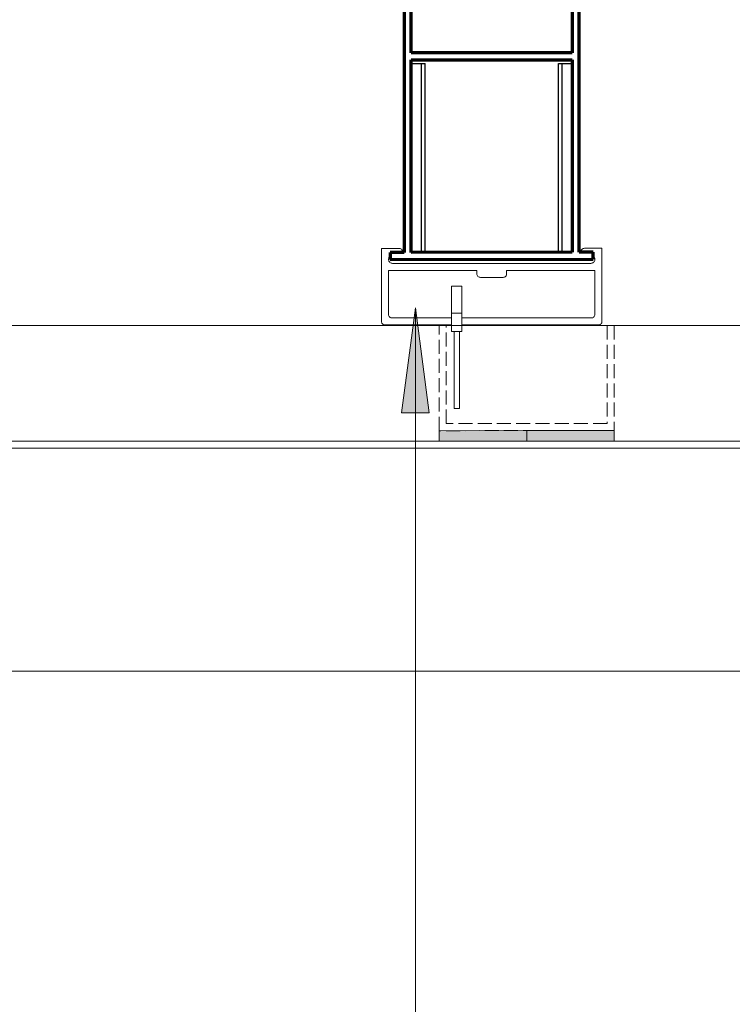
# Model space of a CAD drawing. Header units: millimetres. Extents: x -7374688 to -7372476, y 5958422 to 5960750.
# Tile 5 of 46: x -7373373 to -7373169, y 5958708 to 5958989. Entities that reach past the tile are written whole.
import ezdxf

# ---------------------------------------------------------------- set-up
doc = ezdxf.new("R2010")
doc.units = ezdxf.units.MM
doc.linetypes.add('01 Штриховая _4 мм_', pattern=[5.5, 4, -1.5])
doc.layers.add('Линии', color=7, linetype='Continuous', lineweight=18, true_color=0x00a600)
for name, color, linetype, lineweight in [('Марки по нескольким категориям', 7, 'Continuous', 9), ('Обобщенные модели', 7, 'Continuous', 18), ('Размеры', 7, 'Continuous', 9), ('Размеры-10', 7, 'Continuous', 9), ('Тонкие линии', 7, 'Continuous', 18), ('Элементы узлов', 7, 'Continuous', 18)]:
    doc.layers.add(name, color=color, linetype=linetype, lineweight=lineweight)
doc.styles.add('GOST Common', font='GOST_Common.ttf', dxfattribs={"width": 0.9, "height": 20})
doc.dimstyles.new('ADSK_Основной_2_0', dxfattribs={"dimscale": 304.8, "dimtxt": 20.1143, "dimasz": 0.046391, "dimexe": 0.049213, "dimexo": 0.098425, "dimgap": 0.016404, "dimtad": 1, "dimdec": 0, "dimzin": 0, "dimdsep": 46, "dimtxsty": 'GOST Common', "dimblk1": 'OBLIQUE', "dimblk2": 'OBLIQUE', "dimsah": 1, "dimcen": 0.09, "dimdle": 0.049213, "dimazin": 0, "dimtfac": 1, "dimtdec": 4, "dimtix": 1, "dimtmove": 0, "dimatfit": 3, "dimfxl": 1, "dimtvp": 1, "dimtfill": 1, "dimtolj": 1, "dimtzin": 0, "dimarcsym": 2})

# ---------------------------------------------------------------- blocks, each defined once
blk = doc.blocks.new('HILTI_s_Салазка_MFT-CCF - Салазка MFT-CCF S58-V1-Разрез 6-6')
at = {"layer": 'Обобщенные модели'}
for p, q in [((-7374109.18, 5958917.62), (-7374109.18, 5958923.92)), ((-7374109.18, 5958923.92), (-7374104.18, 5958923.92)), ((-7374051.23, 5958923.93), (-7374046.23, 5958923.93)), ((-7374046.23, 5958923.93), (-7374046.23, 5958917.63)), ((-7374106.03, 5958919.62), (-7374077.71, 5958919.62)), ((-7374077.71, 5958919.62), (-7374049.38, 5958919.63)), ((-7374109.18, 5958902.82), (-7374109.18, 5958917.62)), ((-7374081.96, 5958917.62), (-7374107.18, 5958917.62)), ((-7374107.18, 5958917.62), (-7374107.18, 5958905.02)), ((-7374081.96, 5958916.62), (-7374081.96, 5958917.62)), ((-7374048.23, 5958917.63), (-7374073.46, 5958917.63)), ((-7374073.46, 5958917.63), (-7374073.46, 5958916.63)), ((-7374048.23, 5958905.03), (-7374048.23, 5958917.63)), ((-7374046.23, 5958917.63), (-7374046.23, 5958902.82)), ((-7374074.46, 5958915.63), (-7374080.96, 5958915.62)), ((-7374106.18, 5958904.02), (-7374089.21, 5958904.02)), ((-7374086.21, 5958904.02), (-7374077.71, 5958904.02)), ((-7374077.71, 5958904.02), (-7374049.23, 5958904.03)), ((-7374089.2, 5958902.02), (-7374108.2, 5958902.02)), ((-7374077.7, 5958902.02), (-7374086.2, 5958902.02)), ((-7374047.21, 5958902.03), (-7374077.7, 5958902.02))]:
    blk.add_line(p, q, dxfattribs=at)
at = {"layer": 'Обобщенные модели', "flags": 128}
for points in [[(-7374104.18, 5958923.92), (-7374104, 5958923.91), (-7374103.82, 5958923.86), (-7374103.66, 5958923.77), (-7374103.51, 5958923.66), (-7374103.39, 5958923.53), (-7374103.29, 5958923.37), (-7374103.22, 5958923.2), (-7374103.19, 5958923.02), (-7374103.19, 5958922.83)], [(-7374052.22, 5958922.83), (-7374052.22, 5958923.02), (-7374052.19, 5958923.2), (-7374052.12, 5958923.37), (-7374052.03, 5958923.53), (-7374051.9, 5958923.67), (-7374051.76, 5958923.78), (-7374051.59, 5958923.86), (-7374051.41, 5958923.91), (-7374051.23, 5958923.93)], [(-7374106.81, 5958921.62), (-7374106.95, 5958921.47), (-7374107.06, 5958921.29), (-7374107.14, 5958921.09), (-7374107.18, 5958920.88), (-7374107.18, 5958920.67), (-7374107.14, 5958920.46), (-7374107.06, 5958920.26), (-7374106.95, 5958920.08), (-7374106.8, 5958919.92), (-7374106.64, 5958919.8), (-7374106.45, 5958919.7), (-7374106.24, 5958919.64), (-7374106.03, 5958919.62)], [(-7374049.38, 5958919.63), (-7374049.17, 5958919.65), (-7374048.97, 5958919.7), (-7374048.78, 5958919.8), (-7374048.61, 5958919.93), (-7374048.46, 5958920.08), (-7374048.35, 5958920.26), (-7374048.28, 5958920.46), (-7374048.24, 5958920.67), (-7374048.24, 5958920.88), (-7374048.28, 5958921.09), (-7374048.35, 5958921.29), (-7374048.46, 5958921.47), (-7374048.61, 5958921.63)], [(-7374080.96, 5958915.62), (-7374081.15, 5958915.64), (-7374081.34, 5958915.7), (-7374081.51, 5958915.79), (-7374081.66, 5958915.92), (-7374081.79, 5958916.07), (-7374081.88, 5958916.24), (-7374081.94, 5958916.43), (-7374081.96, 5958916.62)], [(-7374073.46, 5958916.63), (-7374073.48, 5958916.43), (-7374073.53, 5958916.24), (-7374073.62, 5958916.07), (-7374073.75, 5958915.92), (-7374073.9, 5958915.79), (-7374074.07, 5958915.7), (-7374074.26, 5958915.64), (-7374074.46, 5958915.63)], [(-7374107.18, 5958905.02), (-7374107.16, 5958904.83), (-7374107.11, 5958904.64), (-7374107.01, 5958904.47), (-7374106.89, 5958904.32), (-7374106.74, 5958904.19), (-7374106.57, 5958904.1), (-7374106.38, 5958904.04), (-7374106.18, 5958904.02)], [(-7374049.23, 5958904.03), (-7374049.03, 5958904.05), (-7374048.84, 5958904.1), (-7374048.67, 5958904.2), (-7374048.52, 5958904.32), (-7374048.4, 5958904.47), (-7374048.3, 5958904.64), (-7374048.25, 5958904.83), (-7374048.23, 5958905.03)], [(-7374108.2, 5958902.02), (-7374108.37, 5958902.04), (-7374108.54, 5958902.08), (-7374108.69, 5958902.15), (-7374108.83, 5958902.25), (-7374108.96, 5958902.36), (-7374109.06, 5958902.5), (-7374109.13, 5958902.65), (-7374109.18, 5958902.82)], [(-7374046.23, 5958902.82), (-7374046.28, 5958902.66), (-7374046.35, 5958902.51), (-7374046.45, 5958902.37), (-7374046.58, 5958902.25), (-7374046.72, 5958902.16), (-7374046.87, 5958902.08), (-7374047.04, 5958902.04), (-7374047.21, 5958902.03)]]:
    blk.add_lwpolyline(points, dxfattribs=at)
blk = doc.blocks.new('HILTI_s_Профиль_MFT-RP - Усиленный профиль MFT-RP-58 77x50 L-V8-Разрез 6-6')
at = {"layer": 'Обобщенные модели', "lineweight": 70}
for p, q in [((-7373212.71, 5958997.78), (-7373262.71, 5958997.77)), ((-7373262.71, 5958997.77), (-7373262.71, 5958922.77)), ((-7373212.71, 5958922.78), (-7373212.71, 5958997.78)), ((-7373260.71, 5958995.77), (-7373214.71, 5958995.78)), ((-7373260.71, 5958979.77), (-7373260.71, 5958995.77)), ((-7373214.71, 5958995.78), (-7373214.71, 5958979.78)), ((-7373214.71, 5958979.78), (-7373260.71, 5958979.77)), ((-7373260.71, 5958977.77), (-7373214.71, 5958977.78)), ((-7373260.71, 5958922.77), (-7373260.71, 5958977.77)), ((-7373214.71, 5958977.78), (-7373214.71, 5958922.78)), ((-7373262.71, 5958922.77), (-7373266.71, 5958922.77)), ((-7373266.71, 5958922.77), (-7373266.71, 5958920.77)), ((-7373214.71, 5958922.78), (-7373260.71, 5958922.77)), ((-7373208.71, 5958922.78), (-7373212.71, 5958922.78)), ((-7373208.71, 5958920.78), (-7373208.71, 5958922.78)), ((-7373266.71, 5958920.77), (-7373208.71, 5958920.78))]:
    blk.add_line(p, q, dxfattribs=at)
blk = doc.blocks.new('HILTI_s_Соединитель_профилей_MFT-RPC - Соединитель профилей MFT-RPC-V11-Разрез 6-6')
at = {"layer": 'Обобщенные модели', "lineweight": 25}
for p, q in [((-7373260.71, 5958976.77), (-7373257.81, 5958976.77)), ((-7373257.81, 5958976.77), (-7373256.77, 5958976.77)), ((-7373257.81, 5958922.77), (-7373257.81, 5958976.77)), ((-7373256.77, 5958922.77), (-7373256.77, 5958976.77)), ((-7373218.65, 5958976.77), (-7373217.61, 5958976.77)), ((-7373218.65, 5958922.77), (-7373218.65, 5958976.77)), ((-7373217.61, 5958976.77), (-7373214.71, 5958976.78)), ((-7373217.6, 5958922.77), (-7373217.61, 5958976.77))]:
    blk.add_line(p, q, dxfattribs=at)
blk = doc.blocks.new('HILTI_as_Соединитель_MFT-CCU_Заклепка_БезГрафики - Соединитель MFT-CCU Заклепка БезГрафики-21018214-Разрез 6-6')
at = {"layer": 'Обобщенные модели'}
for p, q in [((-7374372.41, 5958905.38), (-7374372.41, 5958913.12)), ((-7374372.41, 5958913.12), (-7374369.41, 5958913.12)), ((-7374369.41, 5958913.12), (-7374369.41, 5958905.38)), ((-7374372.4, 5958900.12), (-7374372.41, 5958905.38)), ((-7374372.41, 5958905.38), (-7374369.41, 5958905.38)), ((-7374369.41, 5958905.38), (-7374369.4, 5958900.12)), ((-7374369.4, 5958900.12), (-7374372.4, 5958900.12)), ((-7374371.65, 5958878.12), (-7374371.65, 5958900.12)), ((-7374371.65, 5958900.12), (-7374370.15, 5958900.12)), ((-7374370.15, 5958900.12), (-7374370.15, 5958878.12)), ((-7374370.15, 5958878.12), (-7374371.65, 5958878.12))]:
    blk.add_line(p, q, dxfattribs=at)
blk = doc.blocks.new('DIMBLOCK5-Разрез 6-6')
at = {"layer": 'Размеры-10'}
for p, q in [((-7374603.82, 5958836.83), (-7374603.82, 5958788.14)), ((-7374603.82, 5958803.14), (-7374603.82, 5958836.83)), ((-7373099.57, 5958836.83), (-7373099.57, 5958788.14)), ((-7373099.57, 5958803.14), (-7373099.57, 5958836.83)), ((-7374618.82, 5958803.14), (-7373099.57, 5958803.14))]:
    blk.add_line(p, q, dxfattribs=at)
at = {"layer": 'Размеры-10', "lineweight": 18}
for p, q in [((-7374603.82, 5958803.14), (-7374596.75, 5958810.21)), ((-7373099.57, 5958803.14), (-7373092.5, 5958810.21)), ((-7374603.82, 5958803.14), (-7374610.89, 5958796.07)), ((-7373099.57, 5958803.14), (-7373106.64, 5958796.07))]:
    blk.add_line(p, q, dxfattribs=at)
at = {"layer": 'Размеры-10', "color": 0, "insert": (-7373885.1, 5958834.28), "char_height": 20, "width": 80.1845, "attachment_point": 1, "line_spacing_factor": 1.022761, "style": 'GOST Common', "bg_fill": 3, "box_fill_scale": 1.25, "bg_fill_color": 256, "bg_fill_true_color": 13158600, "bg_fill_transparency": 0}
blk.add_mtext('1504 *', dxfattribs=at)
blk = doc.blocks.new('_Oblique')
at = {"color": 0, "linetype": 'ByBlock', "lineweight": -2}
blk.add_line((-0.5, -0.5), (0.5, 0.5), dxfattribs=at)
blk = doc.blocks.new('DIMBLOCK10-Разрез 6-6')
at = {"layer": 'Размеры-10', "lineweight": 18}
for p, q in [((-7373547.3, 5958996.82), (-7373554.37, 5959003.89)), ((-7373547.3, 5958996.82), (-7373540.23, 5958989.75)), ((-7373547.29, 5958866.79), (-7373554.36, 5958873.86)), ((-7373547.29, 5958866.79), (-7373540.22, 5958859.72))]:
    blk.add_line(p, q, dxfattribs=at)
at = {"layer": 'Размеры-10'}
for p, q in [((-7373567.3, 5958996.82), (-7373532.3, 5958996.82)), ((-7373547.3, 5958996.82), (-7373567.3, 5958996.82)), ((-7373547.3, 5958996.82), (-7373547.29, 5958851.79)), ((-7373129.57, 5958866.83), (-7373562.29, 5958866.79)), ((-7373547.29, 5958866.79), (-7373129.57, 5958866.83))]:
    blk.add_line(p, q, dxfattribs=at)
at = {"layer": 'Размеры-10', "color": 0, "insert": (-7373578.43, 5958914.76), "char_height": 20, "width": 40.9104, "attachment_point": 1, "rotation": 90, "line_spacing_factor": 1.022761, "style": 'GOST Common', "bg_fill": 3, "box_fill_scale": 1.25, "bg_fill_color": 256, "bg_fill_true_color": 13158600, "bg_fill_transparency": 0}
blk.add_mtext('130', dxfattribs=at)
blk = doc.blocks.new('DIMBLOCK11-Разрез 6-6')
at = {"layer": 'Размеры-10'}
for p, q in [((-7373488.22, 5959161.83), (-7373488.2, 5958851.8)), ((-7373508.23, 5959146.82), (-7373473.22, 5959146.83)), ((-7373488.22, 5959146.83), (-7373508.23, 5959146.82)), ((-7373129.57, 5958866.83), (-7373503.2, 5958866.8)), ((-7373488.2, 5958866.8), (-7373129.57, 5958866.83))]:
    blk.add_line(p, q, dxfattribs=at)
at = {"layer": 'Размеры-10', "lineweight": 18}
for p, q in [((-7373488.22, 5959146.83), (-7373495.29, 5959153.9)), ((-7373488.22, 5959146.83), (-7373481.15, 5959139.76)), ((-7373488.2, 5958866.8), (-7373495.27, 5958873.87)), ((-7373488.2, 5958866.8), (-7373481.13, 5958859.73))]:
    blk.add_line(p, q, dxfattribs=at)
at = {"layer": 'Размеры-10', "color": 0, "insert": (-7373519.35, 5958987.89), "char_height": 20, "width": 45.4106, "attachment_point": 1, "rotation": 90, "line_spacing_factor": 1.022761, "style": 'GOST Common', "bg_fill": 3, "box_fill_scale": 1.25, "bg_fill_color": 256, "bg_fill_true_color": 13158600, "bg_fill_transparency": 0}
blk.add_mtext('280', dxfattribs=at)

msp = doc.modelspace()

# ---------------------------------------------------------------- hatches: boundary and pattern name
at = {"layer": 'Элементы узлов', "true_color": 0xffffff}
for points in [[(-7373252.7, 5958868.82), (-7373227.7, 5958868.83), (-7373227.7, 5958871.83), (-7373252.7, 5958871.82)], [(-7373227.7, 5958868.83), (-7373202.7, 5958868.83), (-7373202.7, 5958871.83), (-7373227.7, 5958871.83)]]:
    msp.add_hatch(color=7, dxfattribs=at).paths.add_polyline_path(points)

# ---------------------------------------------------------------- linework, layer by layer
at = {"layer": 'Линии', "color": 7}
for p, q in [((-7373134.57, 5958901.83), (-7374552.67, 5958901.83)), ((-7373101.57, 5958868.83), (-7374597.35, 5958868.83)), ((-7373099.57, 5958866.83), (-7374603.82, 5958866.83))]:
    msp.add_line(p, q, dxfattribs=at)
at = {"layer": 'Линии', "color": 7, "linetype": '01 Штриховая _4 мм_'}
for p, q in [((-7373252.7, 5958871.82), (-7373252.7, 5958901.83)), ((-7373250.7, 5958873.83), (-7373250.7, 5958901.83)), ((-7373204.7, 5958901.83), (-7373204.7, 5958873.83)), ((-7373202.7, 5958901.83), (-7373202.7, 5958871.83)), ((-7373202.7, 5958871.83), (-7373252.7, 5958871.82)), ((-7373204.7, 5958873.83), (-7373250.7, 5958873.83))]:
    msp.add_line(p, q, dxfattribs=at)
at = {"layer": 'Тонкие линии'}
for p, q in [((-7373227.7, 5958871.83), (-7373252.7, 5958871.82)), ((-7373252.7, 5958871.82), (-7373252.7, 5958868.82)), ((-7373202.7, 5958871.83), (-7373227.7, 5958871.83)), ((-7373227.7, 5958868.83), (-7373227.7, 5958871.83)), ((-7373202.7, 5958868.83), (-7373202.7, 5958871.83)), ((-7373252.7, 5958868.82), (-7373227.7, 5958868.83)), ((-7373227.7, 5958868.83), (-7373202.7, 5958868.83))]:
    msp.add_line(p, q, dxfattribs=at)

# ---------------------------------------------------------------- block references
at = {"layer": 'Обобщенные модели', "lineweight": 25}
msp.add_blockref('HILTI_s_Профиль_MFT-RP - Усиленный профиль MFT-RP-58 77x50 L-V8-Разрез 6-6', (0, 0), dxfattribs=at)
at = {"layer": 'Обобщенные модели'}
for name, p in [('HILTI_s_Соединитель_профилей_MFT-RPC - Соединитель профилей MFT-RPC-V11-Разрез 6-6', (0, 0)), ('HILTI_s_Салазка_MFT-CCF - Салазка MFT-CCF S58-V1-Разрез 6-6', (840, 0)), ('HILTI_as_Соединитель_MFT-CCU_Заклепка_БезГрафики - Соединитель MFT-CCU Заклепка БезГрафики-21018214-Разрез 6-6', (1123.2, 0))]:
    msp.add_blockref(name, p, dxfattribs=at)

# ---------------------------------------------------------------- next in the draw order: dimensions: what is measured, and where the dimension line sits
at = {"layer": 'Размеры'}
dim = msp.add_linear_dim(base=(-7373099.57, 5958803.14), p1=(-7374603.82, 5958866.83), p2=(-7373099.57, 5958866.83), angle=0, dimstyle='ADSK_Основной_2_0', override={"dimpost": '<>*', "dimfxl": 1504.247808}, dxfattribs=at)
dim.commit()
dim.dimension.update_dxf_attribs({"geometry": 'DIMBLOCK5-Разрез 6-6', "text_midpoint": (-7373851.69, 5958818.14)})

# ---------------------------------------------------------------- next in the draw order: dimensions: what is measured, and where the dimension line sits
dim = msp.add_linear_dim(base=(-7373547.29, 5958866.79), p1=(-7373537.3, 5958996.82), p2=(-7373099.57, 5958866.83), angle=270.0042, dimstyle='ADSK_Основной_2_0', override={"dimpost": '<>', "dimfxl": 456.628519}, dxfattribs=at)
dim.commit()
dim.dimension.update_dxf_attribs({"geometry": 'DIMBLOCK10-Разрез 6-6', "text_midpoint": (-7373532.3, 5958931.81)})

# ---------------------------------------------------------------- next in the draw order: dimensions: what is measured, and where the dimension line sits
dim = msp.add_linear_dim(base=(-7373488.2, 5958866.8), p1=(-7373478.23, 5959146.83), p2=(-7373099.57, 5958866.83), angle=270.0042, dimstyle='ADSK_Основной_2_0', override={"dimpost": '<>', "dimfxl": 470.934504}, dxfattribs=at)
dim.commit()
dim.dimension.update_dxf_attribs({"geometry": 'DIMBLOCK11-Разрез 6-6', "text_midpoint": (-7373473.21, 5959006.81)})

# ---------------------------------------------------------------- next in the draw order: hatches: boundary and pattern name
at = {"layer": 'Марки по нескольким категориям'}
msp.add_hatch(color=256, dxfattribs=at).paths.add_polyline_path([(-7373259.53, 5958906.88), (-7373263.48, 5958876.88), (-7373255.58, 5958876.88)])

# ---------------------------------------------------------------- next in the draw order: linework, layer by layer
for p, q in [((-7373259.53, 5958906.88), (-7373263.48, 5958876.88)), ((-7373255.58, 5958876.88), (-7373259.53, 5958906.88)), ((-7373259.53, 5958906.88), (-7373259.53, 5958590.4)), ((-7373263.48, 5958876.88), (-7373255.58, 5958876.88))]:
    msp.add_line(p, q, dxfattribs=at)

doc.saveas('drawing.dxf')
